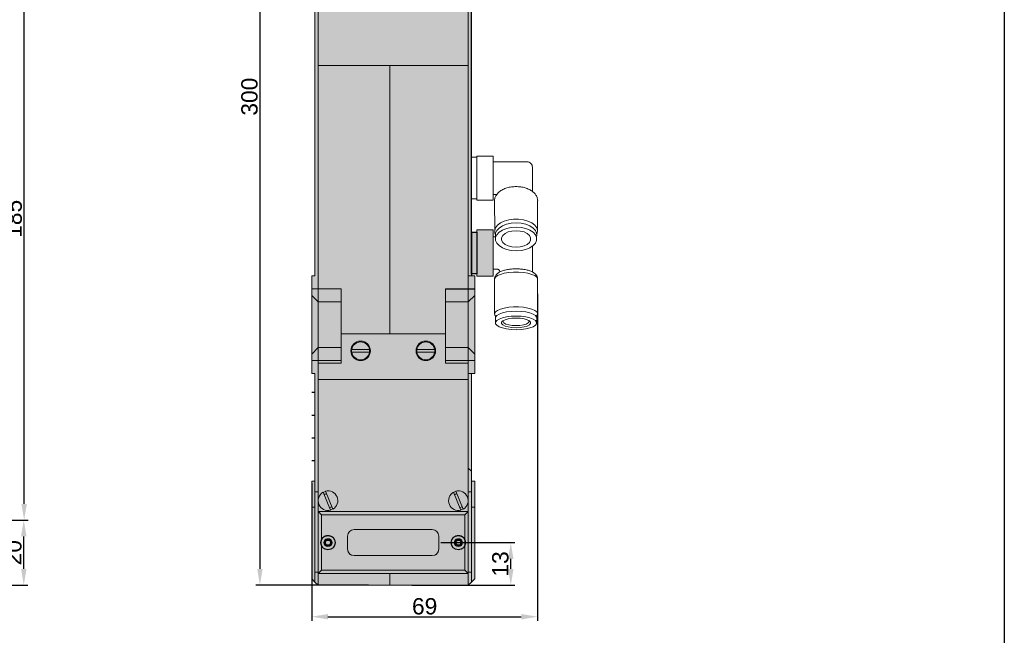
# Model space of a CAD drawing. Header units: millimetres. Extents: x 1690 to 10670, y 1931 to 4673.
# Tile 33 of 48: x 5410 to 5712, y 3210 to 3399. Entities that reach past the tile are written whole.
import ezdxf

# ---------------------------------------------------------------- set-up
doc = ezdxf.new("R2010")
doc.units = ezdxf.units.MM
doc.styles.get("Standard").update_dxf_attribs({"font": 'arial.ttf'})
doc.dimstyles.new('ISO-25', dxfattribs={"dimtxt": 2.5, "dimasz": 2.5, "dimexe": 1.25, "dimexo": 0.625, "dimtad": 1, "dimdec": 0, "dimtxsty": 'Standard', "dimcen": 2.5, "dimadec": 0, "dimazin": 0, "dimtfac": 1, "dimtdec": 0, "dimtmove": 0, "dimatfit": 3, "dimfxl": 0, "dimarcsym": 0})

# ---------------------------------------------------------------- blocks, each defined once
blk = doc.blocks.new('*D64')
at = {"color": 0, "lineweight": -2, "transparency": 16777216}
for p, q in [((5384.49, 3245.68), (5412.46, 3245.68)), ((5411.21, 3230.68), (5411.21, 3240.68)), ((5366.03, 3225.68), (5412.46, 3225.68))]:
    blk.add_line(p, q, dxfattribs=at)
at = {"color": 0, "transparency": 16777216}
for points in [[(5410.38, 3240.68), (5412.05, 3240.68), (5411.21, 3245.68)], [(5410.38, 3230.68), (5412.05, 3230.68), (5411.21, 3225.68)]]:
    blk.add_solid(points, dxfattribs=at)
at = {"layer": 'Defpoints', "color": 0, "transparency": 16777216}
for p in [(5383.87, 3245.68), (5411.21, 3245.68), (5365.4, 3225.68)]:
    blk.add_point(p, dxfattribs=at)
at = {"color": 0, "transparency": 16777216, "insert": (5408.04, 3235.68), "char_height": 5, "attachment_point": 5, "rotation": 90}
blk.add_mtext('20', dxfattribs=at)
blk = doc.blocks.new('*D65')
at = {"color": 0, "lineweight": -2, "transparency": 16777216}
for p, q in [((5384.49, 3430.68), (5412.57, 3430.68)), ((5411.32, 3250.68), (5411.32, 3425.68)), ((5384.49, 3245.68), (5412.57, 3245.68))]:
    blk.add_line(p, q, dxfattribs=at)
at = {"color": 0, "transparency": 16777216}
for points in [[(5410.49, 3425.68), (5412.15, 3425.68), (5411.32, 3430.68)], [(5410.49, 3250.68), (5412.15, 3250.68), (5411.32, 3245.68)]]:
    blk.add_solid(points, dxfattribs=at)
at = {"layer": 'Defpoints', "color": 0, "transparency": 16777216}
for p in [(5383.87, 3430.68), (5411.32, 3430.68), (5383.87, 3245.68)]:
    blk.add_point(p, dxfattribs=at)
at = {"color": 0, "transparency": 16777216, "insert": (5408.14, 3338.18), "char_height": 5, "attachment_point": 5, "rotation": 90}
blk.add_mtext('185', dxfattribs=at)
blk = doc.blocks.new('*D75')
at = {"color": 0, "lineweight": -2, "transparency": 16777216}
for p, q in [((5568.84, 3315.14), (5568.84, 3214.77)), ((5499.54, 3257.05), (5499.54, 3214.77)), ((5504.54, 3216.02), (5563.84, 3216.02))]:
    blk.add_line(p, q, dxfattribs=at)
at = {"color": 0, "transparency": 16777216}
for points in [[(5504.54, 3216.86), (5504.54, 3215.19), (5499.54, 3216.02)], [(5563.84, 3216.86), (5563.84, 3215.19), (5568.84, 3216.02)]]:
    blk.add_solid(points, dxfattribs=at)
at = {"layer": 'Defpoints', "color": 0, "transparency": 16777216}
for p in [(5568.84, 3315.77), (5499.54, 3257.68), (5568.84, 3216.02)]:
    blk.add_point(p, dxfattribs=at)
at = {"color": 0, "transparency": 16777216, "insert": (5534.19, 3219.2), "char_height": 5, "attachment_point": 5}
blk.add_mtext('69', dxfattribs=at)
blk = doc.blocks.new('*D168')
at = {"color": 0, "lineweight": -2, "transparency": 16777216}
for p, q in [((5517.01, 3525.68), (5482.4, 3525.68)), ((5483.65, 3520.68), (5483.65, 3230.68)), ((5517.01, 3225.68), (5482.4, 3225.68))]:
    blk.add_line(p, q, dxfattribs=at)
at = {"color": 0, "transparency": 16777216}
for points in [[(5482.82, 3520.68), (5484.48, 3520.68), (5483.65, 3525.68)], [(5482.82, 3230.68), (5484.48, 3230.68), (5483.65, 3225.68)]]:
    blk.add_solid(points, dxfattribs=at)
at = {"layer": 'Defpoints', "color": 0, "transparency": 16777216}
for p in [(5517.64, 3525.68), (5483.65, 3225.68), (5517.64, 3225.68)]:
    blk.add_point(p, dxfattribs=at)
at = {"color": 0, "transparency": 16777216, "insert": (5480.47, 3375.68), "char_height": 5, "attachment_point": 5, "rotation": 90}
blk.add_mtext('300', dxfattribs=at)
blk = doc.blocks.new('*D195')
at = {"color": 0, "lineweight": -2, "transparency": 16777216}
for p, q in [((5539.17, 3238.78), (5561.86, 3238.78)), ((5560.61, 3230.68), (5560.61, 3233.78)), ((5530.26, 3225.68), (5561.86, 3225.68))]:
    blk.add_line(p, q, dxfattribs=at)
at = {"color": 0, "transparency": 16777216}
for points in [[(5559.77, 3233.78), (5561.44, 3233.78), (5560.61, 3238.78)], [(5559.77, 3230.68), (5561.44, 3230.68), (5560.61, 3225.68)]]:
    blk.add_solid(points, dxfattribs=at)
at = {"layer": 'Defpoints', "color": 0, "transparency": 16777216}
for p in [(5538.54, 3238.78), (5560.61, 3238.78), (5529.64, 3225.68)]:
    blk.add_point(p, dxfattribs=at)
at = {"color": 0, "transparency": 16777216, "insert": (5557.43, 3232.23), "char_height": 5, "attachment_point": 5, "rotation": 90}
blk.add_mtext('13', dxfattribs=at)

msp = doc.modelspace()

# ---------------------------------------------------------------- hatches: boundary and pattern name
h = msp.add_hatch(color=254)
h.dxf.hatch_style = 1
edge = h.paths.add_edge_path()
edge.add_line((5501.54, 3488.76), (5501.54, 3504.53))
edge.add_line((5501.54, 3504.53), (5523.54, 3504.53))
edge.add_line((5523.54, 3504.53), (5523.54, 3525.2))
edge.add_line((5523.54, 3525.2), (5547.54, 3525.2))
edge.add_line((5547.54, 3525.2), (5547.54, 3504.53))
edge.add_line((5547.54, 3504.53), (5547.54, 3488.76))
edge.add_line((5547.54, 3488.76), (5547.54, 3455.15))
edge.add_line((5547.54, 3455.15), (5547.54, 3454.4))
edge.add_line((5547.54, 3454.4), (5547.54, 3443.35))
edge.add_spline(control_points=[(5547.54, 3443.35), (5547.54, 3443.18), (5547.54, 3443.01), (5547.54, 3442.84)], knot_values=[0, 0, 0, 0, 0.374906, 0.374906, 0.374906, 0.374906], degree=3, periodic=0)
edge.add_spline(control_points=[(5547.54, 3442.84), (5547.54, 3442.77), (5547.54, 3442.71), (5547.54, 3442.64)], knot_values=[0.374906, 0.374906, 0.374906, 0.374906, 0.511311, 0.511311, 0.511311, 0.511311], degree=3, periodic=0)
edge.add_spline(control_points=[(5547.54, 3442.64), (5547.54, 3442.61), (5547.54, 3442.56), (5547.54, 3442.5), (5547.54, 3442.48)], knot_values=[0.511311, 0.511311, 0.511311, 0.511311, 0.582445, 0.623905, 0.623905, 0.623905, 0.623905], degree=3, periodic=0)
edge.add_spline(control_points=[(5547.54, 3442.48), (5547.54, 3442.29), (5547.54, 3442.1), (5547.54, 3441.9)], knot_values=[0.623905, 0.623905, 0.623905, 0.623905, 1, 1, 1, 1], degree=3, periodic=0)
edge.add_line((5547.54, 3441.9), (5547.54, 3422.88))
edge.add_line((5547.54, 3422.88), (5547.54, 3417.67))
edge.add_line((5547.54, 3417.67), (5547.54, 3410.33))
edge.add_spline(control_points=[(5547.54, 3410.33), (5547.54, 3410.16), (5547.54, 3409.99), (5547.54, 3409.82)], knot_values=[0, 0, 0, 0, 0.374906, 0.374906, 0.374906, 0.374906], degree=3, periodic=0)
edge.add_spline(control_points=[(5547.54, 3409.82), (5547.54, 3409.75), (5547.54, 3409.69), (5547.54, 3409.62)], knot_values=[0.374906, 0.374906, 0.374906, 0.374906, 0.511311, 0.511311, 0.511311, 0.511311], degree=3, periodic=0)
edge.add_spline(control_points=[(5547.54, 3409.62), (5547.54, 3409.59), (5547.54, 3409.53), (5547.54, 3409.48), (5547.54, 3409.46)], knot_values=[0.511311, 0.511311, 0.511311, 0.511311, 0.582451, 0.623905, 0.623905, 0.623905, 0.623905], degree=3, periodic=0)
edge.add_spline(control_points=[(5547.54, 3409.46), (5547.54, 3409.27), (5547.54, 3409.07), (5547.54, 3408.88)], knot_values=[0.623905, 0.623905, 0.623905, 0.623905, 1, 1, 1, 1], degree=3, periodic=0)
edge.add_line((5547.54, 3408.88), (5547.54, 3385.22))
edge.add_line((5547.54, 3385.22), (5547.54, 3320.68))
edge.add_line((5547.54, 3320.68), (5548.54, 3320.68))
edge.add_line((5548.54, 3320.68), (5548.54, 3406.91))
edge.add_line((5548.54, 3406.91), (5548.54, 3411.78))
edge.add_line((5548.54, 3411.78), (5548.54, 3418.55))
edge.add_line((5548.54, 3418.55), (5548.54, 3489.13))
edge.add_line((5548.54, 3489.13), (5548.54, 3501.25))
edge.add_line((5548.54, 3501.25), (5548.54, 3503.59))
edge.add_line((5548.54, 3503.59), (5548.54, 3524.26))
edge.add_line((5548.54, 3524.26), (5548.54, 3524.68))
edge.add_line((5548.54, 3524.68), (5547.54, 3525.68))
edge.add_line((5547.54, 3525.68), (5523.54, 3525.68))
edge.add_line((5523.54, 3525.68), (5501.54, 3525.68))
edge.add_line((5501.54, 3525.68), (5500.54, 3524.68))
edge.add_line((5500.54, 3524.68), (5500.54, 3524.26))
edge.add_line((5500.54, 3524.26), (5500.54, 3503.59))
edge.add_line((5500.54, 3503.59), (5500.54, 3489.13))
edge.add_line((5500.54, 3489.13), (5500.54, 3411.78))
edge.add_line((5500.54, 3411.78), (5500.54, 3406.91))
edge.add_line((5500.54, 3406.91), (5500.54, 3320.68))
edge.add_line((5500.54, 3320.68), (5499.54, 3320.68))
edge.add_line((5499.54, 3320.68), (5499.54, 3316.68))
edge.add_line((5499.54, 3316.68), (5501.54, 3316.68))
edge.add_line((5501.54, 3316.68), (5501.54, 3385.22))
edge.add_line((5501.54, 3385.22), (5501.54, 3408.88))
edge.add_spline(control_points=[(5501.54, 3408.88), (5501.54, 3409.07), (5501.54, 3409.27), (5501.54, 3409.46)], knot_values=[0, 0, 0, 0, 0.374879, 0.374879, 0.374879, 0.374879], degree=3, periodic=0)
edge.add_spline(control_points=[(5501.54, 3409.46), (5501.54, 3409.51), (5501.54, 3409.57), (5501.54, 3409.62)], knot_values=[0.374879, 0.374879, 0.374879, 0.374879, 0.486204, 0.486204, 0.486204, 0.486204], degree=3, periodic=0)
edge.add_spline(control_points=[(5501.54, 3409.62), (5501.54, 3409.67), (5501.54, 3409.74), (5501.54, 3409.8), (5501.54, 3409.82)], knot_values=[0.486204, 0.486204, 0.486204, 0.486204, 0.582455, 0.625739, 0.625739, 0.625739, 0.625739], degree=3, periodic=0)
edge.add_spline(control_points=[(5501.54, 3409.82), (5501.54, 3410), (5501.54, 3410.16), (5501.54, 3410.33)], knot_values=[0.625739, 0.625739, 0.625739, 0.625739, 1, 1, 1, 1], degree=3, periodic=0)
edge.add_line((5501.54, 3410.33), (5501.54, 3417.67))
edge.add_line((5501.54, 3417.67), (5501.54, 3422.88))
edge.add_line((5501.54, 3422.88), (5501.54, 3441.9))
edge.add_spline(control_points=[(5501.54, 3441.9), (5501.54, 3442.1), (5501.54, 3442.29), (5501.54, 3442.48)], knot_values=[0, 0, 0, 0, 0.374879, 0.374879, 0.374879, 0.374879], degree=3, periodic=0)
edge.add_spline(control_points=[(5501.54, 3442.48), (5501.54, 3442.53), (5501.54, 3442.59), (5501.54, 3442.64)], knot_values=[0.374879, 0.374879, 0.374879, 0.374879, 0.486205, 0.486205, 0.486205, 0.486205], degree=3, periodic=0)
edge.add_spline(control_points=[(5501.54, 3442.64), (5501.54, 3442.69), (5501.54, 3442.76), (5501.54, 3442.82), (5501.54, 3442.84)], knot_values=[0.486205, 0.486205, 0.486205, 0.486205, 0.58245, 0.625739, 0.625739, 0.625739, 0.625739], degree=3, periodic=0)
edge.add_spline(control_points=[(5501.54, 3442.84), (5501.54, 3443.02), (5501.54, 3443.18), (5501.54, 3443.35)], knot_values=[0.625739, 0.625739, 0.625739, 0.625739, 1, 1, 1, 1], degree=3, periodic=0)
edge.add_line((5501.54, 3443.35), (5501.54, 3454.4))
edge.add_line((5501.54, 3454.4), (5501.54, 3455.15))
edge.add_line((5501.54, 3455.15), (5501.54, 3488.76))
h = msp.add_hatch(color=254)
h.dxf.hatch_style = 1
h.paths.add_polyline_path([(5541.49, 3409.12), (5541.49, 3410.09), (5541.84, 3411), (5542.5, 3411.76), (5543.39, 3412.27), (5544.41, 3412.47), (5545.45, 3412.35), (5546.39, 3411.91), (5547.11, 3411.21), (5547.54, 3410.33), (5547.54, 3417.67), (5501.54, 3417.67), (5501.54, 3410.33), (5501.98, 3411.21), (5502.7, 3411.91), (5503.64, 3412.35), (5504.68, 3412.47), (5505.7, 3412.27), (5506.59, 3411.76), (5507.25, 3411), (5507.6, 3410.09), (5507.6, 3409.12), (5507.25, 3408.2), (5506.59, 3407.45), (5505.7, 3406.94), (5504.68, 3406.73), (5503.64, 3406.85), (5502.7, 3407.29), (5501.98, 3407.99), (5501.54, 3408.88), (5501.54, 3385.22), (5547.54, 3385.22), (5547.54, 3408.88), (5547.11, 3407.99), (5546.39, 3407.29), (5545.45, 3406.85), (5544.41, 3406.73), (5543.39, 3406.94), (5542.5, 3407.45), (5541.84, 3408.2)])
h.paths.add_polyline_path([(5547.54, 3422.88), (5501.54, 3422.88), (5501.54, 3417.67), (5547.54, 3417.67)])
edge = h.paths.add_edge_path()
edge.add_spline(control_points=[(5547.54, 3408.88), (5547.54, 3409.1), (5547.54, 3409.35), (5547.54, 3409.59), (5547.54, 3409.62)], knot_values=[0.511311, 0.511311, 0.511311, 0.511311, 0.92886, 1, 1, 1, 1], degree=3, periodic=0)
edge.add_spline(control_points=[(5547.54, 3409.62), (5547.54, 3409.87), (5547.54, 3410.1), (5547.54, 3410.33)], knot_values=[0, 0, 0, 0, 0.511311, 0.511311, 0.511311, 0.511311], degree=3, periodic=0)
edge.add_line((5547.54, 3410.33), (5547.11, 3411.21))
edge.add_line((5547.11, 3411.21), (5546.39, 3411.91))
edge.add_line((5546.39, 3411.91), (5545.45, 3412.35))
edge.add_line((5545.45, 3412.35), (5544.41, 3412.47))
edge.add_line((5544.41, 3412.47), (5543.39, 3412.27))
edge.add_line((5543.39, 3412.27), (5542.5, 3411.76))
edge.add_line((5542.5, 3411.76), (5541.84, 3411))
edge.add_line((5541.84, 3411), (5541.49, 3410.09))
edge.add_line((5541.49, 3410.09), (5541.49, 3409.12))
edge.add_line((5541.49, 3409.12), (5541.84, 3408.2))
edge.add_line((5541.84, 3408.2), (5542.5, 3407.45))
edge.add_line((5542.5, 3407.45), (5543.39, 3406.94))
edge.add_line((5543.39, 3406.94), (5544.41, 3406.73))
edge.add_line((5544.41, 3406.73), (5545.45, 3406.85))
edge.add_line((5545.45, 3406.85), (5546.39, 3407.29))
edge.add_line((5546.39, 3407.29), (5547.11, 3407.99))
edge.add_line((5547.11, 3407.99), (5547.54, 3408.88))
edge = h.paths.add_edge_path()
edge.add_line((5507.6, 3409.12), (5507.6, 3410.09))
edge.add_line((5507.6, 3410.09), (5507.25, 3411))
edge.add_line((5507.25, 3411), (5506.59, 3411.76))
edge.add_line((5506.59, 3411.76), (5505.7, 3412.27))
edge.add_line((5505.7, 3412.27), (5504.68, 3412.47))
edge.add_line((5504.68, 3412.47), (5503.64, 3412.35))
edge.add_line((5503.64, 3412.35), (5502.7, 3411.91))
edge.add_line((5502.7, 3411.91), (5501.98, 3411.21))
edge.add_line((5501.98, 3411.21), (5501.54, 3410.33))
edge.add_spline(control_points=[(5501.54, 3410.33), (5501.54, 3410.14), (5501.54, 3409.92), (5501.54, 3409.67), (5501.54, 3409.62)], knot_values=[0.486204, 0.486204, 0.486204, 0.486204, 0.903748, 1, 1, 1, 1], degree=3, periodic=0)
edge.add_spline(control_points=[(5501.54, 3409.62), (5501.54, 3409.38), (5501.54, 3409.13), (5501.54, 3408.88)], knot_values=[0, 0, 0, 0, 0.486204, 0.486204, 0.486204, 0.486204], degree=3, periodic=0)
edge.add_line((5501.54, 3408.88), (5501.98, 3407.99))
edge.add_line((5501.98, 3407.99), (5502.7, 3407.29))
edge.add_line((5502.7, 3407.29), (5503.64, 3406.85))
edge.add_line((5503.64, 3406.85), (5504.68, 3406.73))
edge.add_line((5504.68, 3406.73), (5505.7, 3406.94))
edge.add_line((5505.7, 3406.94), (5506.59, 3407.45))
edge.add_line((5506.59, 3407.45), (5507.25, 3408.2))
edge.add_line((5507.25, 3408.2), (5507.6, 3409.12))
h.paths.add_polyline_path([(5550.54, 3413.37), (5550.54, 3415.39), (5550.54, 3418.09), (5550.54, 3418.18), (5548.54, 3418.18), (5548.54, 3411.78), (5548.54, 3406.91), (5548.54, 3403.18), (5550.54, 3403.18), (5550.54, 3403.27), (5550.54, 3405.96), (5550.54, 3407.99)])
h.paths.add_polyline_path([(5552.54, 3410.68), (5552.54, 3416.68), (5550.54, 3416.68), (5550.54, 3415.39), (5550.54, 3413.37), (5550.54, 3407.99), (5550.54, 3405.96), (5550.54, 3404.68), (5552.54, 3404.68)])
h.paths.add_polyline_path([(5556.54, 3410.68), (5556.54, 3415.18), (5552.54, 3415.18), (5552.54, 3410.68), (5552.54, 3406.18), (5556.54, 3406.18)])
h.paths.add_polyline_path([(5558.54, 3414.18), (5556.54, 3414.18), (5556.54, 3410.68), (5556.54, 3407.18), (5558.54, 3407.18)])
h.paths.add_polyline_path([(5560.54, 3410.68), (5560.54, 3414.18), (5558.54, 3414.18), (5558.54, 3407.18), (5560.54, 3407.18)])
h.paths.add_polyline_path([(5547.54, 3385.22), (5523.54, 3385.22), (5523.54, 3302.85), (5540.54, 3302.85), (5540.54, 3316.68), (5547.54, 3316.68), (5547.54, 3320.68)])
h.paths.add_polyline_path([(5523.54, 3385.22), (5501.54, 3385.22), (5501.54, 3316.68), (5508.54, 3316.68), (5508.54, 3302.85), (5523.54, 3302.85)])
h = msp.add_hatch(color=254)
h.dxf.hatch_style = 1
h.paths.add_polyline_path([(5508.54, 3316.68), (5501.54, 3316.68), (5501.54, 3312.68), (5508.54, 3312.68)])
h.paths.add_polyline_path([(5508.54, 3312.68), (5501.54, 3312.68), (5501.54, 3298.68), (5508.54, 3298.68), (5508.54, 3302.85)])
h.paths.add_polyline_path([(5501.54, 3312.68), (5499.54, 3314.68), (5499.54, 3296.68), (5501.54, 3298.68)])
h.paths.add_polyline_path([(5501.54, 3316.68), (5499.54, 3316.68), (5499.54, 3314.68), (5501.54, 3312.68)])
h.paths.add_polyline_path([(5508.54, 3298.68), (5501.54, 3298.68), (5501.54, 3294.68), (5508.54, 3294.68)], flags=17)
h.paths.add_polyline_path([(5508.54, 3294.68), (5501.54, 3294.68), (5501.54, 3293.85), (5508.54, 3293.85)], flags=17)
h.paths.add_polyline_path([(5501.54, 3293.85), (5501.54, 3294.68), (5499.54, 3294.68), (5499.54, 3290.68), (5500.54, 3290.68), (5500.54, 3272.68), (5500.54, 3260.76), (5500.54, 3254.35), (5501.54, 3254.35), (5501.54, 3288.85)])
h.paths.add_polyline_path([(5501.54, 3298.68), (5499.54, 3296.68), (5499.54, 3294.68), (5501.54, 3294.68)])
h.paths.add_polyline_path([(5547.54, 3293.85), (5540.54, 3293.85), (5540.54, 3302.85), (5508.54, 3302.85), (5508.54, 3293.85), (5501.54, 3293.85), (5501.54, 3288.85), (5547.54, 3288.85)])
h.paths.add_polyline_path([(5511.54, 3297.65, -1), (5517.54, 3297.65, -1)], flags=16)
h.paths.add_polyline_path([(5531.54, 3297.65, -1), (5537.54, 3297.65, -1)], flags=0)
h.paths.add_polyline_path([(5517.54, 3297.65, 1), (5511.54, 3297.65, 1)], flags=0)
h.paths.add_polyline_path([(5537.54, 3297.65, 1), (5531.54, 3297.65, 1)], flags=16)
h.paths.add_polyline_path([(5547.54, 3298.68), (5540.54, 3298.68), (5540.54, 3294.68), (5547.54, 3294.68)], flags=17)
h.paths.add_polyline_path([(5547.54, 3294.68), (5540.54, 3294.68), (5540.54, 3293.85), (5547.54, 3293.85)], flags=17)
h.paths.add_polyline_path([(5549.54, 3294.68), (5547.54, 3294.68), (5547.54, 3293.85), (5547.54, 3290.68), (5548.54, 3290.68), (5549.54, 3290.68)])
h.paths.add_polyline_path([(5549.54, 3296.68), (5547.54, 3298.68), (5547.54, 3294.68), (5549.54, 3294.68)])
h.paths.add_polyline_path([(5549.54, 3314.68), (5549.54, 3316.68), (5547.54, 3316.68), (5547.54, 3312.68), (5547.54, 3298.68), (5549.54, 3296.68)])
h.paths.add_polyline_path([(5547.54, 3312.68), (5540.54, 3312.68), (5540.54, 3302.85), (5540.54, 3298.68), (5547.54, 3298.68)])
h.paths.add_polyline_path([(5540.54, 3316.68), (5547.54, 3316.68), (5547.54, 3320.68), (5547.54, 3385.22), (5523.54, 3385.22), (5523.54, 3302.85), (5540.54, 3302.85), (5540.54, 3312.68)])
h.paths.add_polyline_path([(5550.24, 3326.26), (5550.24, 3333.35), (5550.24, 3334.08), (5548.54, 3334.08), (5548.54, 3321.28), (5550.24, 3321.28)])
h.paths.add_polyline_path([(5555.24, 3326.26), (5555.24, 3333.35), (5555.24, 3334.77), (5550.24, 3334.77), (5550.24, 3333.35), (5550.24, 3326.26), (5550.24, 3320.59), (5555.24, 3320.59)])
at = {"true_color": 0xfcfcfc}
h = msp.add_hatch(color=7, dxfattribs=at)
h.dxf.hatch_style = 1
h.paths.add_polyline_path([(5555.24, 3333.35), (5555.24, 3334.77), (5550.24, 3334.77), (5550.24, 3333.35), (5550.24, 3326.26), (5550.24, 3320.59), (5555.24, 3320.59), (5555.24, 3326.26)])
h.paths.add_polyline_path([(5550.24, 3333.35), (5550.24, 3334.08), (5548.54, 3334.08), (5548.54, 3321.28), (5550.24, 3321.28), (5550.24, 3326.26)])
h = msp.add_hatch(color=254)
h.dxf.hatch_style = 1
h.paths.add_polyline_path([(5549.54, 3320.68), (5548.54, 3320.68), (5547.54, 3320.68), (5547.54, 3316.68), (5549.54, 3316.68), (5549.54, 3318.44)])
h.paths.add_polyline_path([(5547.54, 3316.68), (5540.54, 3316.68), (5540.54, 3312.68), (5547.54, 3312.68)])
h = msp.add_hatch(color=254)
h.dxf.hatch_style = 1
h.paths.add_polyline_path([(5531.54, 3297.65, 1), (5537.54, 3297.65, 1)])
h.paths.add_polyline_path([(5511.54, 3297.65, 1), (5517.54, 3297.65, 1)])
h.paths.add_polyline_path([(5547.54, 3288.85), (5501.54, 3288.85), (5501.54, 3248.35), (5547.54, 3248.35)])
h.paths.add_polyline_path([(5500.54, 3254.35), (5500.54, 3257.68), (5499.54, 3257.68), (5499.54, 3249.68), (5500.54, 3249.68)])
h = msp.add_hatch(dxfattribs=at)
h.set_pattern_fill('ANGLE')
h.set_pattern_definition([(0, (2844.029, 1336.119), (0, 6.985), [5.08, -1.905]), (90, (2844.029, 1336.119), (-6.985, 4e-16), [5.08, -1.905])])
h.paths.add_polyline_path([(5500.54, 3290.68), (5499.54, 3290.68), (5499.54, 3257.68), (5500.54, 3257.68)])
h = msp.add_hatch(color=254)
h.dxf.hatch_style = 1
h.paths.add_polyline_path([(5546.54, 3230.28), (5502.54, 3230.28), (5501.54, 3229.28), (5547.54, 3229.28)])
h.paths.add_polyline_path([(5548.54, 3229.68), (5547.54, 3229.68), (5547.54, 3229.28), (5547.54, 3225.68), (5548.54, 3226.68)])
h.paths.add_polyline_path([(5548.54, 3272.68), (5548.54, 3290.68), (5547.54, 3290.68), (5547.54, 3288.85), (5547.54, 3261.68), (5548.54, 3260.76)])
h = msp.add_hatch(color=254)
h.dxf.hatch_style = 1
h.paths.add_polyline_path([(5385.45, 3230.15, 0.117568), (5388.14, 3233.93, 0.531888), (5386.28, 3236.68), (5383.87, 3236.68, -0.999865), (5383.87, 3254.68), (5386.87, 3254.68, 0.414214), (5388.87, 3256.68), (5388.87, 3257.68), (5375.87, 3257.68, 0.414291), (5367.87, 3249.68), (5367.87, 3227.68), (5378.87, 3227.68, 0.114935), (5383.29, 3228.71, -4.391067)])
h.paths.add_polyline_path([(5386.87, 3252.68), (5383.87, 3252.68, 0.999784), (5383.87, 3238.68), (5386.28, 3238.68, -0.531935), (5389.99, 3233.18, 0.096396), (5390.87, 3237.68), (5390.87, 3256.68, -0.414214)])
h.paths.add_polyline_path([(5380.57, 3245.68, -1), (5387.17, 3245.68, -1)], flags=16)
h.paths.add_polyline_path([(5547.54, 3288.85), (5501.54, 3288.85), (5501.54, 3251.65, -0.267152), (5503.04, 3254.24), (5503.07, 3254.15), (5503.5, 3254.35), (5503.81, 3254.45), (5503.77, 3254.55, -0.874475), (5506.05, 3249.05), (5506.01, 3249.15), (5505.27, 3248.84), (5505.31, 3248.75, -0.49231), (5501.54, 3251.65), (5501.54, 3248.35), (5547.54, 3248.35), (5547.54, 3251.65, -0.267084), (5546.05, 3249.05), (5546.01, 3249.15), (5545.27, 3248.84), (5545.31, 3248.75, -0.874475), (5543.04, 3254.24), (5543.07, 3254.15), (5543.5, 3254.35), (5543.81, 3254.45), (5543.77, 3254.55, -0.492388), (5547.54, 3251.65)])
h.paths.add_polyline_path([(5547.54, 3229.28), (5501.54, 3229.28), (5501.54, 3225.68), (5523.54, 3225.68), (5547.54, 3225.68)])
h.paths.add_polyline_path([(5546.54, 3237.86, -0.805314), (5542.34, 3238.78, -0.805314), (5546.54, 3239.69), (5546.54, 3239.91), (5546.54, 3247.28), (5502.54, 3247.28), (5502.54, 3239.69, -0.805315), (5506.74, 3238.78, -0.823716), (5502.5, 3237.95), (5502.54, 3230.28), (5546.54, 3230.28)])
h.paths.add_polyline_path([(5510.54, 3236.78), (5510.54, 3236.78), (5510.54, 3239.38), (5510.54, 3240.78, -0.414213), (5512.54, 3242.78), (5536.54, 3242.78, -0.414214), (5538.54, 3240.78), (5538.54, 3240.78), (5538.54, 3238.18), (5538.54, 3236.78, -0.414213), (5536.54, 3234.78), (5536.54, 3234.78), (5512.54, 3234.78, -0.414214)], flags=16)
h.paths.add_polyline_path([(5542.34, 3238.78, 0.805314), (5546.54, 3237.86), (5546.54, 3239.69, 0.805314)], flags=17)
h.paths.add_polyline_path([(5545.74, 3238.78, -0.098491), (5545.65, 3238.32), (5545.65, 3238.32), (5545.65, 3238.32, -0.820678), (5543.34, 3238.78, -1)], flags=16)
h.paths.add_polyline_path([(5545.34, 3238.78, -1), (5543.74, 3238.78, -1)], flags=0)
h.paths.add_polyline_path([(5543.04, 3254.24, 0.874475), (5545.31, 3248.75)], flags=17)
h.paths.add_polyline_path([(5543.77, 3254.55), (5543.81, 3254.45), (5546.05, 3249.05, 0.874474)], flags=17)
h.paths.add_polyline_path([(5543.74, 3238.78, 1), (5545.34, 3238.78, 1)], flags=0)
h.paths.add_polyline_path([(5547.54, 3248.28), (5546.54, 3247.28), (5546.54, 3239.91), (5546.54, 3239.69, -0.107841), (5546.74, 3238.78, -0.107841), (5546.54, 3237.86), (5546.54, 3230.28), (5547.54, 3229.28), (5547.54, 3238.18)])
h.paths.add_polyline_path([(5548.54, 3254.35), (5547.54, 3254.35), (5547.54, 3248.35), (5547.54, 3248.28), (5547.54, 3238.18), (5547.54, 3229.68), (5548.54, 3229.68), (5548.54, 3238.18)])
h.paths.add_polyline_path([(5549.54, 3249.68), (5548.54, 3249.68), (5548.54, 3238.18), (5548.54, 3229.68), (5548.54, 3226.68), (5549.54, 3227.68), (5549.54, 3238.18)])
h.paths.add_polyline_path([(5549.54, 3257.68), (5548.54, 3257.68), (5548.54, 3254.35), (5548.54, 3249.68), (5549.54, 3249.68)])
h.paths.add_polyline_path([(5548.54, 3260.76), (5547.54, 3261.68), (5547.54, 3254.35), (5548.54, 3254.35)])
h.paths.add_polyline_path([(5502.54, 3247.28), (5501.54, 3248.28), (5501.54, 3238.18), (5501.54, 3229.28), (5502.54, 3230.28), (5502.5, 3237.95, -0.096662), (5502.34, 3238.78, -0.10784), (5502.54, 3239.69)])
h.paths.add_polyline_path([(5501.54, 3248.28), (5501.54, 3248.35), (5501.54, 3251.65), (5501.54, 3254.35), (5500.54, 3254.35), (5500.54, 3238.18), (5500.54, 3229.68), (5501.54, 3229.68), (5501.54, 3238.18)])
h.paths.add_polyline_path([(5500.54, 3249.68), (5499.54, 3249.68), (5499.54, 3238.18), (5499.54, 3227.68), (5500.54, 3226.68), (5500.54, 3229.68), (5500.54, 3238.18)])
h.paths.add_polyline_path([(5547.54, 3248.28), (5501.54, 3248.28), (5502.54, 3247.28), (5546.54, 3247.28)])
edge = h.paths.add_edge_path()
edge.add_spline(control_points=[(5502.54, 3239.69), (5502.48, 3239.34), (5502.4, 3238.83), (5502.48, 3238.33), (5502.5, 3238.18)], knot_values=[0, 0, 0, 0, 0.693742, 1, 1, 1, 1], degree=3, periodic=0)
edge.add_line((5502.5, 3238.18), (5502.5, 3237.95))
edge.add_arc((5504.54, 3238.78), 2.2, 202.0846, 360)
edge.add_arc((5504.54, 3238.78), 2.2, 0, 155.38)
h.paths.add_polyline_path([(5505.74, 3238.78), (5505.65, 3238.32, 0.098491)], flags=16)
h.paths.add_polyline_path([(5505.34, 3238.78, -1), (5503.74, 3238.78, -1)], flags=16)
h.paths.add_polyline_path([(5501.54, 3229.28), (5501.54, 3229.68), (5500.54, 3229.68), (5500.54, 3226.68), (5501.54, 3225.68)])
at = {"true_color": 0xff7575}
h = msp.add_hatch(color=11, dxfattribs=at)
h.dxf.hatch_style = 1
h.paths.add_polyline_path([(5510.54, 3240.78), (5510.54, 3238.18), (5510.54, 3236.78, 0.414214), (5512.54, 3234.78), (5536.54, 3234.78, 0.414214), (5538.54, 3236.78), (5538.54, 3239.38), (5538.54, 3240.78, 0.414214), (5536.54, 3242.78), (5512.54, 3242.78, 0.414214)])
h = msp.add_hatch(color=254)
h.dxf.hatch_style = 1
h.paths.add_polyline_path([(5543.34, 3238.78, 0.767329), (5545.58, 3238.18), (5545.65, 3238.32, 0.098492), (5545.74, 3238.78, 1)])
edge = h.paths.add_edge_path()
edge.add_arc((5504.54, 3238.78), 2.2, 0, 155.38)
edge.add_spline(control_points=[(5502.54, 3239.69), (5502.48, 3239.34), (5502.4, 3238.83), (5502.48, 3238.33), (5502.5, 3238.18)], knot_values=[0, 0, 0, 0, 0.693742, 1, 1, 1, 1], degree=3, periodic=0)
edge.add_line((5502.5, 3238.18), (5502.5, 3237.95))
edge.add_arc((5504.54, 3238.78), 2.2, 202.0846, 360)
h.paths.add_polyline_path([(5505.74, 3238.78), (5505.65, 3238.32, 0.098491)], flags=16)

# ---------------------------------------------------------------- linework, layer by layer
at = {"color": 7}
for p, q in [((5548.54, 3334.08), (5548.54, 3418.55)), ((5548.54, 3334.08), (5548.54, 3320.68)), ((5548.54, 3334.08), (5550.24, 3334.06)), ((5548.54, 3321.28), (5548.54, 3334.08)), ((5550.24, 3334.06), (5550.24, 3321.28)), ((5550.24, 3321.28), (5548.54, 3321.28)), ((5540.54, 3316.68), (5549.54, 3316.68)), ((5547.54, 3312.68), (5549.54, 3314.68))]:
    msp.add_line(p, q, dxfattribs=at)
at = {"color": 7, "linetype": 'Continuous', "lineweight": 15}
for p, q in [((5501.54, 3408.88), (5501.54, 3385.22)), ((5547.54, 3408.88), (5547.54, 3385.22)), ((5500.54, 3320.68), (5500.54, 3406.91)), ((5548.54, 3406.91), (5548.54, 3320.68)), ((5547.54, 3385.22), (5501.54, 3385.22)), ((5501.54, 3385.22), (5501.54, 3316.68)), ((5523.54, 3302.85), (5523.54, 3385.22)), ((5547.54, 3320.68), (5547.54, 3385.22)), ((5550.24, 3357.08), (5548.54, 3357.08)), ((5555.24, 3357.46), (5550.24, 3357.46)), ((5550.24, 3357.46), (5550.24, 3351.28)), ((5555.24, 3357.46), (5555.24, 3351.28)), ((5565.54, 3355.68), (5555.24, 3355.68)), ((5567.24, 3346.59), (5567.24, 3353.97)), ((5550.24, 3351.28), (5550.24, 3344.5)), ((5555.24, 3351.28), (5555.24, 3344.5)), ((5548.54, 3344.28), (5550.24, 3344.28)), ((5550.24, 3344.5), (5550.24, 3343.9)), ((5555.24, 3343.9), (5550.24, 3343.9)), ((5555.24, 3345.68), (5556.33, 3345.68)), ((5555.24, 3344.5), (5555.24, 3343.9)), ((5555.64, 3343.68), (5555.71, 3334.61)), ((5568.83, 3334.59), (5568.84, 3343.68)), ((5555.24, 3334.77), (5550.24, 3334.77)), ((5550.24, 3334.77), (5550.24, 3333.35)), ((5555.24, 3334.77), (5555.24, 3333.35)), ((5550.24, 3334.08), (5548.54, 3334.08)), ((5550.24, 3333.35), (5550.24, 3326.26)), ((5555.24, 3333.35), (5555.24, 3326.26)), ((5555.93, 3332.68), (5555.24, 3332.68)), ((5555.89, 3333.31), (5555.94, 3332.42)), ((5568.55, 3332.42), (5568.59, 3333.31)), ((5567.25, 3321.87), (5567.24, 3329.8)), ((5550.24, 3326.26), (5550.24, 3320.59)), ((5555.24, 3326.26), (5555.24, 3320.59)), ((5555.24, 3322.68), (5556.58, 3322.68)), ((5499.54, 3316.68), (5499.54, 3320.68)), ((5499.54, 3320.68), (5500.54, 3320.68)), ((5547.54, 3316.68), (5547.54, 3320.68)), ((5548.54, 3320.68), (5547.54, 3320.68)), ((5548.54, 3321.28), (5550.24, 3321.28)), ((5549.54, 3320.68), (5548.54, 3320.68)), ((5549.54, 3318.44), (5549.54, 3320.68)), ((5555.24, 3320.59), (5550.24, 3320.59)), ((5555.64, 3319.65), (5555.65, 3309.1)), ((5568.83, 3309.1), (5568.84, 3319.65)), ((5499.54, 3316.68), (5501.54, 3316.68)), ((5499.54, 3314.68), (5499.54, 3316.68)), ((5501.54, 3316.68), (5508.54, 3316.68)), ((5501.54, 3316.68), (5501.54, 3312.68)), ((5508.54, 3302.85), (5508.54, 3316.68)), ((5540.54, 3316.68), (5547.54, 3316.68)), ((5540.54, 3316.68), (5540.54, 3302.85)), ((5549.54, 3316.68), (5547.54, 3316.68)), ((5547.54, 3312.68), (5547.54, 3316.68)), ((5549.54, 3318.44), (5549.54, 3316.68)), ((5549.54, 3316.68), (5549.54, 3314.68)), ((5499.54, 3314.68), (5501.54, 3312.68)), ((5499.54, 3296.68), (5499.54, 3314.68)), ((5549.54, 3314.68), (5549.54, 3296.68)), ((5508.54, 3312.68), (5501.54, 3312.68)), ((5501.54, 3312.68), (5501.54, 3298.68)), ((5547.54, 3312.68), (5540.54, 3312.68)), ((5547.54, 3298.68), (5547.54, 3312.68)), ((5555.89, 3307.75), (5555.94, 3306.48)), ((5568.55, 3306.48), (5568.59, 3307.75)), ((5508.54, 3293.85), (5508.54, 3302.85)), ((5508.54, 3302.85), (5540.54, 3302.85)), ((5540.54, 3302.85), (5540.54, 3293.85)), ((5499.54, 3296.68), (5501.54, 3298.68)), ((5501.54, 3298.68), (5501.54, 3294.68)), ((5501.54, 3298.68), (5508.54, 3298.68)), ((5540.54, 3298.68), (5547.54, 3298.68)), ((5547.54, 3294.68), (5547.54, 3298.68)), ((5549.54, 3296.68), (5547.54, 3298.68)), ((5499.54, 3294.68), (5499.54, 3296.68)), ((5517.26, 3298.05), (5511.82, 3298.05)), ((5511.82, 3297.25), (5517.26, 3297.25)), ((5537.26, 3298.05), (5531.82, 3298.05)), ((5531.82, 3297.25), (5537.26, 3297.25)), ((5549.54, 3296.68), (5549.54, 3294.68)), ((5499.54, 3290.68), (5499.54, 3294.68)), ((5499.54, 3294.68), (5501.54, 3294.68)), ((5501.54, 3294.68), (5501.54, 3293.85)), ((5508.54, 3294.68), (5501.54, 3294.68)), ((5501.54, 3288.85), (5501.54, 3293.85)), ((5501.54, 3293.85), (5508.54, 3293.85)), ((5547.54, 3294.68), (5540.54, 3294.68)), ((5540.54, 3293.85), (5547.54, 3293.85)), ((5547.54, 3293.85), (5547.54, 3294.68)), ((5549.54, 3294.68), (5547.54, 3294.68)), ((5547.54, 3293.85), (5547.54, 3288.85)), ((5549.54, 3294.68), (5549.54, 3290.68)), ((5500.54, 3290.68), (5499.54, 3290.68)), ((5500.54, 3272.68), (5500.54, 3290.68)), ((5547.54, 3290.68), (5548.54, 3290.68)), ((5549.54, 3290.68), (5548.54, 3290.68)), ((5548.54, 3290.68), (5548.54, 3272.68)), ((5501.54, 3288.85), (5501.54, 3248.35)), ((5547.54, 3288.85), (5501.54, 3288.85)), ((5547.54, 3288.85), (5547.54, 3248.35)), ((5500.54, 3260.76), (5500.54, 3272.68)), ((5548.54, 3272.68), (5548.54, 3260.76)), ((5500.54, 3254.35), (5500.54, 3260.76)), ((5547.54, 3261.68), (5548.54, 3260.76)), ((5548.54, 3260.76), (5548.54, 3254.35)), ((5499.54, 3257.68), (5500.54, 3257.68)), ((5499.54, 3249.68), (5499.54, 3257.68)), ((5548.54, 3257.68), (5549.54, 3257.68)), ((5549.54, 3257.68), (5549.54, 3249.68)), ((5500.54, 3254.35), (5501.54, 3254.35)), ((5500.54, 3238.18), (5500.54, 3254.35)), ((5503.04, 3254.24), (5505.31, 3248.75)), ((5503.77, 3254.55), (5506.05, 3249.05)), ((5543.04, 3254.24), (5545.31, 3248.75)), ((5543.77, 3254.55), (5546.05, 3249.05)), ((5547.54, 3254.35), (5548.54, 3254.35)), ((5548.54, 3254.35), (5548.54, 3238.18)), ((5500.54, 3249.68), (5499.54, 3249.68)), ((5499.54, 3238.18), (5499.54, 3249.68)), ((5547.54, 3248.35), (5501.54, 3248.35)), ((5501.54, 3248.35), (5501.54, 3248.28)), ((5501.54, 3238.18), (5501.54, 3248.28)), ((5501.54, 3248.28), (5502.54, 3247.28)), ((5501.54, 3248.28), (5547.54, 3248.28)), ((5502.54, 3247.28), (5502.54, 3239.69)), ((5546.54, 3247.28), (5502.54, 3247.28)), ((5506.01, 3249.15), (5505.27, 3248.84)), ((5506.01, 3249.15), (5505.27, 3248.84)), ((5523.54, 3248.28), (5523.54, 3248.35)), ((5546.01, 3249.15), (5545.27, 3248.84)), ((5546.01, 3249.15), (5545.27, 3248.84)), ((5547.54, 3248.28), (5546.54, 3247.28)), ((5546.54, 3239.69), (5546.54, 3247.28)), ((5547.54, 3248.28), (5547.54, 3248.35)), ((5547.54, 3248.28), (5547.54, 3238.18)), ((5549.54, 3249.68), (5548.54, 3249.68)), ((5549.54, 3238.18), (5549.54, 3249.68)), ((5536.54, 3242.78), (5512.54, 3242.78)), ((5499.54, 3227.68), (5499.54, 3238.18)), ((5500.54, 3229.68), (5500.54, 3238.18)), ((5501.54, 3229.28), (5501.54, 3238.18)), ((5502.5, 3238.18), (5502.54, 3230.28)), ((5510.54, 3240.78), (5510.54, 3238.18)), ((5510.54, 3239.38), (5510.54, 3236.78)), ((5538.54, 3238.18), (5538.54, 3240.78)), ((5538.54, 3236.78), (5538.54, 3239.38)), ((5546.54, 3230.28), (5546.54, 3239.91)), ((5547.54, 3238.18), (5547.54, 3229.28)), ((5548.54, 3238.18), (5548.54, 3229.68)), ((5549.54, 3227.68), (5549.54, 3238.18)), ((5512.54, 3234.78), (5536.54, 3234.78)), ((5500.54, 3229.68), (5501.54, 3229.68)), ((5500.54, 3226.68), (5500.54, 3229.68)), ((5502.54, 3230.28), (5501.54, 3229.28)), ((5547.54, 3229.28), (5501.54, 3229.28)), ((5501.54, 3229.28), (5501.54, 3225.68)), ((5502.54, 3230.28), (5546.54, 3230.28)), ((5523.54, 3225.68), (5523.54, 3229.28)), ((5523.54, 3225.68), (5523.54, 3229.28)), ((5546.54, 3230.28), (5547.54, 3229.28)), ((5547.54, 3229.68), (5548.54, 3229.68)), ((5547.54, 3225.68), (5547.54, 3229.28)), ((5548.54, 3226.68), (5548.54, 3229.68)), ((5499.54, 3227.68), (5500.54, 3226.68)), ((5501.54, 3225.68), (5500.54, 3226.68)), ((5547.54, 3225.68), (5548.54, 3226.68)), ((5548.54, 3226.68), (5549.54, 3227.68)), ((5523.54, 3225.68), (5501.54, 3225.68)), ((5547.54, 3225.68), (5523.54, 3225.68))]:
    msp.add_line(p, q, dxfattribs=at)
at = {"color": 11, "linetype": 'Continuous', "lineweight": 15, "true_color": 0xff7575}
msp.add_line((5510.54, 3240.78), (5510.54, 3238.18), dxfattribs=at)
at = {"color": 1}
msp.add_lwpolyline([(4807.66, 3596.43), (5712.02, 3596.43), (5712.02, 3010.58), (4807.66, 3010.58)], close=True, dxfattribs=at)
at = {"color": 7, "linetype": 'Continuous', "lineweight": 15, "flags": 128}
for points in [[(5568.59, 3333.35), (5568.74, 3333.73), (5568.83, 3334.59), (5568.57, 3335.45), (5567.96, 3336.25), (5567.04, 3336.95), (5565.87, 3337.51), (5564.5, 3337.9), (5563.01, 3338.1), (5561.48, 3338.1), (5559.99, 3337.9), (5558.62, 3337.51), (5557.44, 3336.95), (5556.53, 3336.25), (5555.92, 3335.45), (5555.71, 3334.62), (5555.74, 3333.73), (5555.89, 3333.31)], [(5568.59, 3333.31), (5568.55, 3333.74), (5568.18, 3334.58), (5567.47, 3335.35), (5566.45, 3336), (5565.19, 3336.5), (5563.76, 3336.81), (5562.24, 3336.91), (5560.72, 3336.81), (5559.29, 3336.5), (5558.03, 3336), (5557.02, 3335.35), (5556.31, 3334.58), (5555.94, 3333.74), (5555.89, 3333.31)], [(5562.24, 3328.38), (5563.76, 3328.49), (5565.19, 3328.8), (5566.45, 3329.29), (5567.47, 3329.94), (5568.18, 3330.71), (5568.55, 3331.55), (5568.55, 3332.42), (5568.18, 3333.27), (5567.47, 3334.04), (5566.45, 3334.69), (5565.19, 3335.18), (5563.76, 3335.49), (5562.24, 3335.59), (5560.72, 3335.49), (5559.29, 3335.18), (5558.03, 3334.69), (5557.02, 3334.04), (5556.31, 3333.27), (5555.94, 3332.42), (5555.94, 3331.55), (5556.31, 3330.71), (5557.02, 3329.94), (5558.03, 3329.29), (5559.29, 3328.8), (5560.72, 3328.49), (5562.24, 3328.38)], [(5562.24, 3329.43), (5560.98, 3329.54), (5559.81, 3329.84), (5558.84, 3330.32), (5558.15, 3330.93), (5557.79, 3331.63), (5557.79, 3332.35), (5558.15, 3333.05), (5558.84, 3333.66), (5559.81, 3334.14), (5560.98, 3334.44), (5562.24, 3334.54), (5563.51, 3334.44), (5564.68, 3334.14), (5565.64, 3333.66), (5566.34, 3333.05), (5566.7, 3332.35), (5566.7, 3331.63), (5566.34, 3330.93), (5565.64, 3330.32), (5564.68, 3329.84), (5563.51, 3329.54), (5562.24, 3329.43)], [(5568.43, 3308.22), (5568.74, 3308.6), (5568.83, 3309.1), (5568.57, 3309.59), (5567.96, 3310.06), (5567.04, 3310.46), (5565.87, 3310.78), (5564.5, 3311.01), (5563.01, 3311.12), (5561.48, 3311.12), (5559.99, 3311.01), (5558.62, 3310.78), (5557.44, 3310.46), (5556.53, 3310.06), (5555.92, 3309.59), (5555.65, 3309.1), (5555.74, 3308.6), (5556.06, 3308.22)], [(5568.59, 3307.75), (5568.55, 3308), (5568.18, 3308.48), (5567.47, 3308.93), (5566.45, 3309.3), (5565.19, 3309.59), (5563.76, 3309.77), (5562.24, 3309.83), (5560.72, 3309.77), (5559.29, 3309.59), (5558.03, 3309.3), (5557.02, 3308.93), (5556.31, 3308.48), (5555.94, 3308), (5555.89, 3307.75)], [(5562.24, 3304.15), (5563.76, 3304.21), (5565.19, 3304.39), (5566.45, 3304.67), (5567.47, 3305.05), (5568.18, 3305.5), (5568.55, 3305.98), (5568.55, 3306.48), (5568.18, 3306.97), (5567.47, 3307.42), (5566.45, 3307.79), (5565.19, 3308.08), (5563.76, 3308.26), (5562.24, 3308.32), (5560.72, 3308.26), (5559.29, 3308.08), (5558.03, 3307.79), (5557.02, 3307.42), (5556.31, 3306.97), (5555.94, 3306.48), (5555.94, 3305.98), (5556.31, 3305.5), (5557.02, 3305.05), (5558.03, 3304.67), (5559.29, 3304.39), (5560.72, 3304.21), (5562.24, 3304.15)], [(5562.24, 3304.76), (5560.98, 3304.82), (5559.81, 3304.99), (5558.84, 3305.27), (5558.15, 3305.62), (5557.79, 3306.02), (5557.79, 3306.44), (5558.15, 3306.85), (5558.84, 3307.2), (5559.81, 3307.48), (5560.98, 3307.65), (5562.24, 3307.71), (5563.51, 3307.65), (5564.68, 3307.48), (5565.64, 3307.2), (5566.34, 3306.85), (5566.7, 3306.44), (5566.7, 3306.02), (5566.34, 3305.62), (5565.64, 3305.27), (5564.68, 3304.99), (5563.51, 3304.82), (5562.24, 3304.76)], [(5558.31, 3306.93), (5558.25, 3306.61), (5558.52, 3306.23), (5559.12, 3305.89), (5559.99, 3305.62), (5561.06, 3305.45), (5562.24, 3305.39)], [(5562.24, 3305.39), (5563.42, 3305.45), (5564.5, 3305.62), (5565.37, 3305.89), (5565.97, 3306.23), (5566.23, 3306.61), (5566.17, 3306.93)], [(5503.07, 3254.15), (5503.5, 3254.35), (5503.81, 3254.45)], [(5503.07, 3254.15), (5503.5, 3254.35), (5503.81, 3254.45)], [(5543.07, 3254.15), (5543.5, 3254.35), (5543.81, 3254.45)], [(5543.07, 3254.15), (5543.5, 3254.35), (5543.81, 3254.45)], [(5505.58, 3238.18), (5505.65, 3238.32), (5505.74, 3238.78)], [(5545.58, 3238.18), (5545.65, 3238.32), (5545.74, 3238.78)]]:
    msp.add_lwpolyline(points, dxfattribs=at)
at = {"color": 8, "linetype": 'Continuous', "lineweight": 15, "flags": 128}
msp.add_lwpolyline([(5568.84, 3319.65), (5568.83, 3319.77), (5568.57, 3320.27), (5567.96, 3320.73), (5567.04, 3321.13), (5565.87, 3321.46), (5564.5, 3321.68), (5563.01, 3321.8), (5561.48, 3321.8), (5559.99, 3321.68), (5558.62, 3321.46), (5557.44, 3321.13), (5556.53, 3320.73), (5555.92, 3320.27), (5555.65, 3319.77), (5555.64, 3319.65)], dxfattribs=at)
at = {"color": 7, "linetype": 'Continuous', "lineweight": 15}
for centre in [(5514.54, 3297.65), (5514.54, 3297.65), (5534.54, 3297.65), (5534.54, 3297.65)]:
    msp.add_circle(centre, 3, dxfattribs=at)
for centre, radius in [((5504.54, 3238.78), 2.2), ((5504.54, 3238.78), 1.2), ((5544.54, 3238.78), 2.2), ((5544.54, 3238.78), 1.2)]:
    msp.add_circle(centre, radius)
at = {"color": 7}
for centre in [(5504.54, 3238.78), (5544.54, 3238.78)]:
    msp.add_circle(centre, 0.8, dxfattribs=at)
at = {"color": 7, "linetype": 'Continuous', "lineweight": 15}
for centre, radius, start, end in [((5514.54, 3297.65), 2.75, 8.3636, 171.6364), ((5534.54, 3297.65), 2.75, 8.3636, 171.6364), ((5514.54, 3297.65), 2.75, 171.6364, 188.3636), ((5514.54, 3297.65), 2.75, 188.3636, 351.6364), ((5514.54, 3297.65), 2.75, 351.6364, 8.3636), ((5534.54, 3297.65), 2.75, 171.6364, 188.3636), ((5534.54, 3297.65), 2.75, 188.3636, 351.6364), ((5534.54, 3297.65), 2.75, 351.6364, 8.3636), ((5504.54, 3251.65), 3, 120.1849, 284.8604), ((5504.54, 3251.65), 3, 120.1849, 284.8604), ((5504.54, 3251.65), 2.2, 102.047, 122.9984), ((5504.54, 3251.65), 3, 300.1849, 104.8604), ((5504.54, 3251.65), 3, 300.1849, 104.8604), ((5544.54, 3251.65), 3, 120.1849, 284.8604), ((5544.54, 3251.65), 3, 120.1849, 284.8604), ((5544.54, 3251.65), 2.2, 102.047, 122.9984), ((5544.54, 3251.65), 3, 300.1849, 104.8604), ((5544.54, 3251.65), 3, 300.1849, 104.8604), ((5504.54, 3251.65), 2.2, 282.047, 302.9984), ((5544.54, 3251.65), 2.2, 282.047, 302.9984), ((5512.54, 3240.78), 2, 90, 180), ((5536.54, 3240.78), 2, 0, 90), ((5504.54, 3238.78), 2.2, 344.1734, 155.38), ((5504.54, 3238.78), 1.2, 0, 210), ((5504.54, 3238.78), 0.8, 311.4096, 228.5904), ((5544.54, 3238.78), 2.2, 24.62, 195.8266), ((5544.54, 3238.78), 1.2, 0, 210), ((5544.54, 3238.78), 0.8, 311.4096, 228.5904), ((5512.54, 3236.78), 2, 180, 270), ((5536.54, 3236.78), 2, 270, 0)]:
    msp.add_arc(centre, radius, start, end, dxfattribs=at)
at = {"color": 11, "linetype": 'Continuous', "lineweight": 15, "true_color": 0xff7575}
for centre, start, end in [((5512.54, 3236.78), 197.4576, 270), ((5536.54, 3236.78), 270, 342.5424)]:
    msp.add_arc(centre, 2, start, end, dxfattribs=at)
at = {"color": 7, "linetype": 'Continuous', "lineweight": 15}
for points, knots in [([(5567.24, 3353.97), (5567.23, 3353.94), (5567.26, 3354.35), (5567.02, 3354.96), (5566.54, 3355.45), (5565.98, 3355.67), (5565.64, 3355.68), (5565.54, 3355.68)], [0, 0, 0, 0, 0.1912788, 0.4093073, 0.6268877, 0.8501662, 1, 1, 1, 1]), ([(5568.84, 3343.68), (5568.87, 3343.8), (5568.86, 3344.24), (5568.6, 3345), (5568.08, 3345.86), (5567.3, 3346.61), (5566.29, 3347.23), (5565.06, 3347.71), (5563.69, 3348.01), (5562.24, 3348.11), (5560.79, 3348.01), (5559.41, 3347.71), (5558.13, 3347.21), (5557.09, 3346.54), (5556.3, 3345.73), (5555.83, 3344.85), (5555.61, 3344.11), (5555.64, 3343.7), (5555.64, 3343.68)], [0, 0, 0, 0, 0.02193, 0.084378, 0.146231, 0.210937, 0.28009, 0.352389, 0.425178, 0.497668, 0.570174, 0.643179, 0.717264, 0.793029, 0.859445, 0.921718, 0.981704, 1, 1, 1, 1]), ([(5568.84, 3319.65), (5568.81, 3319.93), (5568.75, 3320.45), (5568.33, 3321.08), (5567.77, 3321.59), (5567, 3322.03), (5565.96, 3322.39), (5564.69, 3322.66), (5563.31, 3322.81), (5561.9, 3322.84), (5560.52, 3322.75), (5559.21, 3322.55), (5558.02, 3322.24), (5557.06, 3321.82), (5556.34, 3321.29), (5555.87, 3320.66), (5555.63, 3320.06), (5555.65, 3319.77), (5555.64, 3319.65)], [0, 0, 0, 0, 0.051507, 0.100985, 0.153443, 0.216212, 0.292892, 0.369775, 0.443515, 0.515917, 0.588157, 0.660985, 0.735586, 0.814385, 0.878046, 0.93101, 0.98171, 1, 1, 1, 1]), ([(5556.58, 3322.68), (5556.63, 3322.68), (5556.71, 3322.67), (5557.08, 3322.5), (5557.24, 3322.13), (5557.24, 3322.06), (5557.24, 3321.87)], [0, 0, 0, 0, 0.190826, 0.513925, 0.854049, 1, 1, 1, 1]), ([(5502.54, 3239.69), (5502.48, 3239.34), (5502.4, 3238.83), (5502.48, 3238.33), (5502.5, 3238.18)], [0, 0, 0, 0, 0.693742, 1, 1, 1, 1])]:
    msp.add_open_spline(points, degree=3, knots=knots, dxfattribs=at)

# ---------------------------------------------------------------- dimensions: what is measured, and where the dimension line sits
dim = msp.add_linear_dim(base=(5483.65, 3225.68), p1=(5517.64, 3525.68), p2=(5517.64, 3225.68), angle=90, dimstyle='ISO-25', override={"dimtxt": 5, "dimasz": 5})
dim.commit()
dim.dimension.update_dxf_attribs({"geometry": '*D168', "text_midpoint": (5480.47, 3375.68)})
for base, p1, p2, picture, middle in [((5411.32, 3430.68), (5383.87, 3245.68), (5383.87, 3430.68), '*D65', (5411.32, 3338.18)), ((5411.21, 3245.68), (5365.4, 3225.68), (5383.87, 3245.68), '*D64', (5411.21, 3235.68))]:
    dim = msp.add_linear_dim(base=base, p1=p1, p2=p2, angle=90, dimstyle='ISO-25', override={"dimtxt": 5, "dimasz": 5})
    dim.commit()
    dim.dimension.update_dxf_attribs({"geometry": picture, "text_midpoint": middle, "dimtype": 160})
at = {"color": 7}
dim = msp.add_linear_dim(base=(5568.84, 3216.02), p1=(5499.54, 3257.68), p2=(5568.84, 3315.77), dimstyle='ISO-25', override={"dimtxt": 5, "dimasz": 5}, dxfattribs=at)
dim.commit()
dim.dimension.update_dxf_attribs({"geometry": '*D75', "text_midpoint": (5534.19, 3219.2)})
dim = msp.add_linear_dim(base=(5560.61, 3238.78), p1=(5529.64, 3225.68), p2=(5538.54, 3238.78), angle=90, dimstyle='ISO-25', override={"dimtxt": 5, "dimasz": 5}, dxfattribs=at)
dim.commit()
dim.dimension.update_dxf_attribs({"geometry": '*D195', "text_midpoint": (5560.61, 3232.23), "dimtype": 160})

doc.saveas('drawing.dxf')
